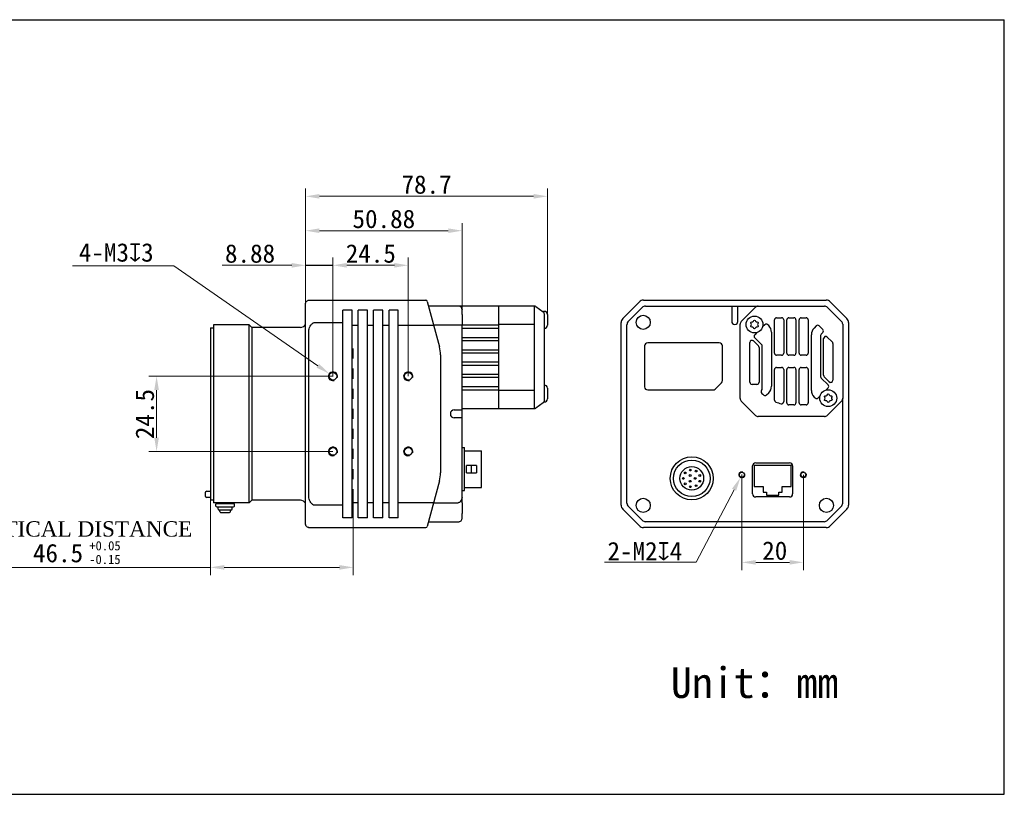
# Model space of a CAD drawing. Header units: millimetres. Extents: x 79 to 566, y 100 to 352.
# Tile 2 of 2: x 245 to 566, y 100 to 352. Entities that reach past the tile are written whole.
import ezdxf

# ---------------------------------------------------------------- set-up
doc = ezdxf.new("R2010")
doc.units = ezdxf.units.MM
doc.header["$LTSCALE"] = 32.67
doc.header["$PDMODE"] = 3
doc.header["$PDSIZE"] = 8
doc.linetypes.add('DASHED', pattern=[0.2, 0.1, -0.1])
doc.layers.get('0').update_dxf_attribs({"linetype": 'CONTINUOUS'})
doc.layers.get('Defpoints').update_dxf_attribs({"linetype": 'CONTINUOUS'})
for name, color, linetype in [('20_ALL_FEATURES', 7, 'CONTINUOUS'), ('29M-CAMERALINKDIMENSION', 7, 'CONTINUOUS'), ('30X30X10_HS_MODUCONTINUOUS_LINE', 7, 'CONTINUOUS'), ('D-01-34-26-0483CONTINUOUS_LINE', 7, 'CONTINUOUS'), ('D-01-34-26-0485CONTINUOUS_LINE', 7, 'CONTINUOUS'), ('D-01-34-26-0868CONTINUOUS_LINE', 7, 'CONTINUOUS'), ('DRW0001FORMAT', 7, 'CONTINUOUS'), ('HR10A-10R-12PBCONTINUOUS_LINE', 7, 'CONTINUOUS'), ('LED-LIGHTCONTINUOUS_LINE', 7, 'CONTINUOUS'), ('RJ45-B563S-LDXF_CONTINUOUS_LINE', 7, 'CONTINUOUS'), ('RUBBERCONTINUOUS_LINE', 7, 'CONTINUOUS'), ('SC-PM3X17T10L5-BCONTINUOUS_LINE', 7, 'CONTINUOUS'), ('SC-PM3X7_5T10L4-CONTINUOUS_LINE', 7, 'CONTINUOUS'), ('SHELTERCONTINUOUS_LINE', 7, 'CONTINUOUS')]:
    doc.layers.add(name, color=color, linetype=linetype)
doc.styles.get("Standard").update_dxf_attribs({"font": 'simfang.ttf'})
doc.dimstyles.new('DIMSTYLE_1', dxfattribs={"dimtxt": 6, "dimasz": 4.5, "dimexe": 2.5, "dimexo": 0, "dimgap": 0.75, "dimtad": 1, "dimdsep": 46, "dimtxsty": 'STANDARD', "dimblk": '_FILLED', "dimcen": 0.09, "dimclrd": 8, "dimclre": 8, "dimclrt": 7, "dimadec": 0, "dimazin": 0, "dimtp": 0.05, "dimtm": 0.05, "dimtfac": 1, "dimtofl": 0, "dimtmove": 0, "dimatfit": 2, "dimldrblk": '_FILLED', "dimfxl": 1, "dimtolj": 1, "dimlwd": 15, "dimlwe": 15, "dimarcsym": 0})

# ---------------------------------------------------------------- blocks, each defined once
blk = doc.blocks.new('_FILLED')
at = {"color": 0, "linetype": 'ByBlock'}
blk.add_solid([(0, 0), (-1, 0.167), (-1, -0.167)], dxfattribs=at)
blk = doc.blocks.new('*D1')
at = {"color": 8, "linetype": 'Continuous', "lineweight": 15, "transparency": 16777216}
for p, q in [((480.4, 203.57), (480.4, 172.55)), ((500.4, 203.57), (500.4, 172.55)), ((484.9, 175.05), (495.9, 175.05))]:
    blk.add_line(p, q, dxfattribs=at)
at = {"layer": 'Defpoints', "color": 0, "linetype": 'Continuous', "transparency": 16777216}
for p in [(480.4, 203.57), (500.4, 203.57), (500.4, 175.05)]:
    blk.add_point(p, dxfattribs=at)
at = {"color": 8, "linetype": 'Continuous', "lineweight": 15, "transparency": 16777216, "xscale": 4.5, "yscale": 4.5, "zscale": 4.5, "rotation": 180}
blk.add_blockref('_FILLED', (480.4, 175.05), dxfattribs=at)
at = {"color": 8, "linetype": 'Continuous', "lineweight": 15, "transparency": 16777216, "xscale": 4.5, "yscale": 4.5, "zscale": 4.5}
blk.add_blockref('_FILLED', (500.4, 175.05), dxfattribs=at)
at = {"color": 7, "linetype": 'Continuous', "lineweight": 15, "transparency": 16777216, "insert": (491.09, 178.83), "char_height": 6, "attachment_point": 5}
blk.add_mtext('\\A1;20', dxfattribs=at)
blk = doc.blocks.new('*D2')
at = {"color": 8, "linetype": 'Continuous', "lineweight": 15, "transparency": 16777216}
for p, q in [((480.31, 203.57), (480.49, 203.57)), ((480.4, 203.48), (480.4, 203.66)), ((477.85, 198.7), (465.51, 175.1))]:
    blk.add_line(p, q, dxfattribs=at)
blk.add_arc((480.4, 203.57), 1, 242.4013, 255, dxfattribs=at)
at = {"layer": 'Defpoints', "color": 0, "linetype": 'Continuous', "transparency": 16777216}
for p in [(479.94, 202.69), (480.86, 204.46)]:
    blk.add_point(p, dxfattribs=at)
at = {"color": 8, "linetype": 'Continuous', "lineweight": 15, "transparency": 16777216, "xscale": 4.5, "yscale": 4.5, "zscale": 4.5, "rotation": 62.4013311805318}
blk.add_blockref('_FILLED', (479.94, 202.69), dxfattribs=at)
at = {"color": 7, "linetype": 'Continuous', "lineweight": 15, "transparency": 16777216, "insert": (463.15, 178.68), "char_height": 6, "attachment_point": 5, "rotation": 62.4013}
blk.add_mtext('\\A1;{\\fMS PGothic|b0|i0|c134|p34; }', dxfattribs=at)
blk = doc.blocks.new('*D21')
at = {"layer": '29M-CAMERALINKDIMENSION', "color": 8, "linetype": 'Continuous', "lineweight": 15, "transparency": 16777216}
for p, q in [((347.34, 235.64), (287.46, 235.64)), ((289.96, 231.14), (289.96, 215.64)), ((347.34, 211.14), (287.46, 211.14))]:
    blk.add_line(p, q, dxfattribs=at)
at = {"layer": 'Defpoints', "color": 0, "linetype": 'Continuous', "transparency": 16777216}
for p in [(347.34, 235.64), (289.96, 211.14), (347.34, 211.14)]:
    blk.add_point(p, dxfattribs=at)
at = {"layer": '29M-CAMERALINKDIMENSION', "color": 8, "linetype": 'Continuous', "lineweight": 15, "transparency": 16777216, "xscale": 4.5, "yscale": 4.5, "zscale": 4.5}
for p, rotation in [((289.96, 235.64), 90), ((289.96, 211.14), 270)]:
    blk.add_blockref('_FILLED', p, dxfattribs=dict(at, rotation=rotation))
at = {"layer": '29M-CAMERALINKDIMENSION', "color": 7, "linetype": 'Continuous', "lineweight": 15, "transparency": 16777216, "insert": (283.11, 223.33), "char_height": 6, "attachment_point": 2, "rotation": 90}
blk.add_mtext('\\A1;24.5', dxfattribs=at)
blk = doc.blocks.new('*D22')
at = {"layer": '29M-CAMERALINKDIMENSION', "color": 8, "linetype": 'Continuous', "lineweight": 15, "transparency": 16777216}
for p, q in [((347.34, 235.64), (347.34, 274.26)), ((371.84, 235.64), (371.84, 274.26)), ((367.34, 271.76), (351.84, 271.76))]:
    blk.add_line(p, q, dxfattribs=at)
at = {"layer": 'Defpoints', "color": 0, "linetype": 'Continuous', "transparency": 16777216}
for p in [(347.34, 271.76), (347.34, 235.64), (371.84, 235.64)]:
    blk.add_point(p, dxfattribs=at)
at = {"layer": '29M-CAMERALINKDIMENSION', "color": 8, "linetype": 'Continuous', "lineweight": 15, "transparency": 16777216, "xscale": 4.5, "yscale": 4.5, "zscale": 4.5, "rotation": 180}
blk.add_blockref('_FILLED', (347.34, 271.76), dxfattribs=at)
at = {"layer": '29M-CAMERALINKDIMENSION', "color": 8, "linetype": 'Continuous', "lineweight": 15, "transparency": 16777216, "xscale": 4.5, "yscale": 4.5, "zscale": 4.5}
blk.add_blockref('_FILLED', (371.84, 271.76), dxfattribs=at)
at = {"layer": '29M-CAMERALINKDIMENSION', "color": 7, "linetype": 'Continuous', "lineweight": 15, "transparency": 16777216, "insert": (359.65, 278.61), "char_height": 6, "attachment_point": 2}
blk.add_mtext('\\A1;24.5', dxfattribs=at)
blk = doc.blocks.new('*D23')
at = {"color": 8, "linetype": 'Continuous', "lineweight": 15, "transparency": 16777216}
blk.add_line((342.41, 239.07), (295.6, 271.62), dxfattribs=at)
at = {"color": 8, "lineweight": 15, "transparency": 16777216}
for p, q in [((347.25, 235.64), (347.43, 235.64)), ((347.34, 235.55), (347.34, 235.73))]:
    blk.add_line(p, q, dxfattribs=at)
at = {"layer": 'Defpoints', "color": 0, "transparency": 16777216}
for p in [(346.1, 236.5), (348.57, 234.79)]:
    blk.add_point(p, dxfattribs=at)
at = {"color": 8, "lineweight": 15, "transparency": 16777216, "xscale": 4.5, "yscale": 4.5, "zscale": 4.5, "rotation": 325.1857943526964}
blk.add_blockref('_FILLED', (346.1, 236.5), dxfattribs=at)
at = {"color": 7, "transparency": 16777216, "insert": (299.45, 273.51), "char_height": 6, "attachment_point": 5, "rotation": 325.1858}
blk.add_mtext('\\A1;{\\fMS PGothic|b0|i0|c134|p34; }', dxfattribs=at)
blk = doc.blocks.new('*D24')
at = {"color": 8, "lineweight": 15, "transparency": 16777216}
for p, q in [((307.46, 205.58), (307.46, 170.91)), ((353.96, 198.8), (353.96, 170.91))]:
    blk.add_line(p, q, dxfattribs=at)
at = {"color": 8, "linetype": 'Continuous', "lineweight": 15, "transparency": 16777216}
for p, q in [((307.46, 173.41), (230.8, 173.41)), ((349.46, 173.41), (311.96, 173.41))]:
    blk.add_line(p, q, dxfattribs=at)
at = {"layer": 'Defpoints', "color": 0, "transparency": 16777216}
for p in [(307.46, 205.58), (353.96, 198.8), (307.46, 173.41)]:
    blk.add_point(p, dxfattribs=at)
at = {"color": 8, "lineweight": 15, "transparency": 16777216, "xscale": 4.5, "yscale": 4.5, "zscale": 4.5, "rotation": 180}
blk.add_blockref('_FILLED', (307.46, 173.41), dxfattribs=at)
at = {"color": 8, "lineweight": 15, "transparency": 16777216, "xscale": 4.5, "yscale": 4.5, "zscale": 4.5}
blk.add_blockref('_FILLED', (353.96, 173.41), dxfattribs=at)
blk = doc.blocks.new('*D25')
at = {"color": 8, "lineweight": 15, "transparency": 16777216}
for p, q in [((338.46, 245.55), (338.46, 274.26)), ((347.34, 237.32), (347.34, 274.26))]:
    blk.add_line(p, q, dxfattribs=at)
at = {"color": 8, "linetype": 'Continuous', "lineweight": 15, "transparency": 16777216}
for p, q in [((333.96, 271.76), (311.29, 271.76)), ((351.84, 271.76), (356.34, 271.76))]:
    blk.add_line(p, q, dxfattribs=at)
at = {"layer": 'Defpoints', "color": 0, "transparency": 16777216}
for p in [(347.34, 271.76), (338.46, 245.55), (347.34, 237.32)]:
    blk.add_point(p, dxfattribs=at)
at = {"color": 8, "lineweight": 15, "transparency": 16777216, "xscale": 4.5, "yscale": 4.5, "zscale": 4.5}
blk.add_blockref('_FILLED', (338.46, 271.76), dxfattribs=at)
at = {"color": 8, "lineweight": 15, "transparency": 16777216, "xscale": 4.5, "yscale": 4.5, "zscale": 4.5, "rotation": 180}
blk.add_blockref('_FILLED', (347.34, 271.76), dxfattribs=at)
at = {"color": 7, "transparency": 16777216, "insert": (320.37, 275.56), "char_height": 6, "attachment_point": 5}
blk.add_mtext('\\A1;8.88', dxfattribs=at)
blk = doc.blocks.new('*D26')
at = {"color": 8, "lineweight": 15, "transparency": 16777216}
for p, q in [((338.46, 255.93), (338.46, 285.53)), ((389.34, 245.67), (389.34, 285.53))]:
    blk.add_line(p, q, dxfattribs=at)
at = {"color": 8, "linetype": 'Continuous', "lineweight": 15, "transparency": 16777216}
blk.add_line((342.96, 283.03), (384.84, 283.03), dxfattribs=at)
at = {"layer": 'Defpoints', "color": 0, "transparency": 16777216}
for p in [(389.34, 283.03), (338.46, 255.93), (389.34, 245.67)]:
    blk.add_point(p, dxfattribs=at)
at = {"color": 8, "lineweight": 15, "transparency": 16777216, "xscale": 4.5, "yscale": 4.5, "zscale": 4.5, "rotation": 180}
blk.add_blockref('_FILLED', (338.46, 283.03), dxfattribs=at)
at = {"color": 8, "lineweight": 15, "transparency": 16777216, "xscale": 4.5, "yscale": 4.5, "zscale": 4.5}
blk.add_blockref('_FILLED', (389.34, 283.03), dxfattribs=at)
at = {"color": 7, "transparency": 16777216, "insert": (363.9, 286.83), "char_height": 6, "attachment_point": 5}
blk.add_mtext('\\A1;50.88', dxfattribs=at)
blk = doc.blocks.new('*D27')
at = {"color": 8, "lineweight": 15, "transparency": 16777216}
for p, q in [((338.46, 257.07), (338.46, 296.72)), ((417.14, 254.01), (417.14, 296.72))]:
    blk.add_line(p, q, dxfattribs=at)
at = {"color": 8, "linetype": 'Continuous', "lineweight": 15, "transparency": 16777216}
blk.add_line((342.96, 294.22), (412.64, 294.22), dxfattribs=at)
at = {"layer": 'Defpoints', "color": 0, "transparency": 16777216}
for p in [(417.14, 294.22), (338.46, 257.07), (417.14, 254.01)]:
    blk.add_point(p, dxfattribs=at)
at = {"color": 8, "lineweight": 15, "transparency": 16777216, "xscale": 4.5, "yscale": 4.5, "zscale": 4.5, "rotation": 180}
blk.add_blockref('_FILLED', (338.46, 294.22), dxfattribs=at)
at = {"color": 8, "lineweight": 15, "transparency": 16777216, "xscale": 4.5, "yscale": 4.5, "zscale": 4.5}
blk.add_blockref('_FILLED', (417.14, 294.22), dxfattribs=at)
at = {"color": 7, "transparency": 16777216, "insert": (377.8, 298.02), "char_height": 6, "attachment_point": 5}
blk.add_mtext('\\A1;78.7', dxfattribs=at)

msp = doc.modelspace()

# ---------------------------------------------------------------- linework, layer by layer
at = {"color": 8, "lineweight": 15}
msp.add_line((295.598, 271.622), (262.609, 271.622), dxfattribs=at)
at = {"color": 8}
msp.add_line((338.456, 271.759), (347.336, 271.759), dxfattribs=at)
at = {"lineweight": 30}
for p, q in [((416.136, 256.759), (415.865, 256.759)), ((389.336, 255.794), (389.336, 252.387)), ((389.336, 194.401), (389.336, 190.994))]:
    msp.add_line(p, q, dxfattribs=at)
at = {"color": 7, "linetype": 'Continuous', "lineweight": 30}
msp.add_line((477.209, 258.494), (478.989, 258.494), dxfattribs=at)
for p, q in [((489.12, 252.115), (488.812, 252.423)), ((504.596, 252.013), (503.878, 251.294)), ((506.717, 249.891), (506.204, 249.378)), ((484.57, 248.181), (486.794, 245.956)), ((506.204, 235.032), (508.428, 232.808)), ((488.43, 229.563), (489.12, 230.254)), ((503.878, 228.873), (504.185, 228.565))]:
    msp.add_line(p, q)
at = {"color": 7, "linetype": 'DASHED', "lineweight": 15}
msp.add_line((353.956, 189.104), (353.956, 246.79), dxfattribs=at)
at = {"color": 8, "linetype": 'Continuous', "lineweight": 15}
msp.add_line((465.513, 175.106), (435.657, 175.106), dxfattribs=at)
at = {"layer": '20_ALL_FEATURES', "color": 7, "lineweight": 30}
for p, q in [((307.456, 251.394), (307.456, 195.394)), ((307.456, 251.394), (308.456, 251.394)), ((308.456, 252.394), (308.456, 194.394)), ((320.056, 252.394), (308.456, 252.394)), ((320.056, 194.394), (320.056, 252.394)), ((320.906, 251.544), (320.056, 252.394)), ((320.906, 251.544), (320.906, 195.244)), ((336.756, 251.544), (320.906, 251.544)), ((305.756, 197.694), (305.756, 196.694)), ((306.256, 198.194), (307.456, 198.194)), ((307.456, 196.194), (306.256, 196.194)), ((307.456, 195.394), (308.456, 195.394)), ((320.056, 194.394), (308.456, 194.394)), ((315.256, 194.094), (309.256, 194.094)), ((309.556, 193.094), (314.956, 193.094)), ((310.006, 192.394), (310.006, 193.094)), ((311.156, 194.094), (311.156, 194.394)), ((313.356, 194.094), (313.356, 194.394)), ((314.506, 192.394), (314.506, 193.094)), ((315.256, 193.394), (315.256, 194.094)), ((316.306, 194.394), (316.288, 194.395)), ((320.906, 195.244), (320.056, 194.394)), ((336.756, 195.244), (320.906, 195.244)), ((310.306, 192.094), (314.206, 192.094)), ((310.506, 191.594), (310.506, 192.094)), ((310.806, 191.294), (313.706, 191.294)), ((314.006, 191.594), (314.006, 192.094))]:
    msp.add_line(p, q, dxfattribs=at)
at = {"layer": '20_ALL_FEATURES', "color": 7}
msp.add_line((309.256, 193.394), (309.256, 194.094), dxfattribs=at)
at = {"layer": '20_ALL_FEATURES', "color": 7, "lineweight": 30}
for centre, radius, start, end in [((336.756, 253.544), 2, 270, 328.31336), ((306.256, 197.694), 0.5, 90, 179.99721), ((306.256, 196.694), 0.5, 180.00279, 270), ((309.556, 193.394), 0.3, 180, 270), ((310.306, 192.394), 0.3, 180, 270), ((314.206, 192.394), 0.3, 270, 0), ((314.956, 193.394), 0.3, 270, 0), ((336.756, 193.244), 2, 31.68664, 90), ((310.806, 191.594), 0.3, 180, 270), ((313.706, 191.594), 0.3, 270, 0)]:
    msp.add_arc(centre, radius, start, end, dxfattribs=at)
at = {"layer": '30X30X10_HS_MODUCONTINUOUS_LINE', "color": 7, "linetype": 'Continuous', "lineweight": 30}
for p, q in [((483.949, 247.297), (484.013, 247.258)), ((485.448, 233.024), (485.811, 233.224)), ((509.078, 233.685), (508.99, 233.741))]:
    msp.add_line(p, q, dxfattribs=at)
for start, end in [(93.22122, 94.35718), (85.28547, 86.7546), (265.38161, 266.7794), (273.22064, 274.61999)]:
    msp.add_arc((496.499, 240.494), 14.2, start, end, dxfattribs=at)
at = {"layer": 'D-01-34-26-0483CONTINUOUS_LINE', "color": 7, "linetype": 'Continuous', "lineweight": 30}
for p, q in [((339.432, 260.394), (339.452, 260.394)), ((339.452, 260.394), (377.532, 260.394)), ((378.014, 260.023), (381.995, 245.166)), ((441.626, 254.421), (447.072, 259.867)), ((448.344, 260.394), (507.853, 260.394)), ((509.126, 259.867), (514.572, 254.421)), ((338.456, 187.394), (338.456, 259.394)), ((350.586, 189.594), (350.586, 257.194)), ((353.586, 257.194), (350.586, 257.194)), ((353.586, 189.594), (353.586, 257.194)), ((355.586, 189.594), (355.586, 257.194)), ((358.586, 257.194), (355.586, 257.194)), ((358.586, 189.594), (358.586, 257.194)), ((360.586, 189.594), (360.586, 257.194)), ((363.586, 257.194), (360.586, 257.194)), ((363.586, 189.594), (363.586, 257.194)), ((365.586, 189.594), (365.586, 257.194)), ((368.586, 257.194), (365.586, 257.194)), ((368.586, 189.594), (368.586, 257.194)), ((341.456, 253.148), (350.586, 253.148)), ((441.099, 193.64), (441.099, 253.148)), ((515.099, 253.148), (515.099, 193.64)), ((353.586, 252.237), (355.586, 252.237)), ((358.586, 252.237), (360.586, 252.237)), ((363.586, 252.237), (365.586, 252.237)), ((368.586, 252.237), (380.1, 252.237)), ((382.336, 242.578), (382.336, 204.211)), ((381.995, 201.622), (378.014, 186.765)), ((350.586, 193.64), (341.456, 193.64)), ((353.586, 194.551), (355.586, 194.551)), ((358.586, 194.551), (360.586, 194.551)), ((363.586, 194.551), (365.586, 194.551)), ((368.586, 194.551), (380.1, 194.551)), ((447.072, 186.921), (441.626, 192.367)), ((509.126, 186.921), (514.572, 192.367)), ((353.586, 189.594), (350.586, 189.594)), ((358.586, 189.594), (355.586, 189.594)), ((363.586, 189.594), (360.586, 189.594)), ((368.586, 189.594), (365.586, 189.594)), ((339.432, 186.394), (339.452, 186.394)), ((339.452, 186.394), (377.532, 186.394)), ((507.853, 186.394), (448.344, 186.394))]:
    msp.add_line(p, q, dxfattribs=at)
for centre in [(347.336, 235.644), (371.836, 235.644), (347.336, 211.144), (371.836, 211.144)]:
    msp.add_circle(centre, 1.25, dxfattribs=at)
for centre, radius, start, end in [((339.529, 259.347), 1.047, 90.00642, 93.96885), ((377.531, 259.894), 0.5, 15, 90), ((448.344, 258.594), 1.8, 90, 135), ((507.853, 258.594), 1.8, 45, 90), ((442.899, 253.148), 1.8, 135, 180), ((513.299, 253.148), 1.8, 0, 45), ((372.336, 242.578), 10, 0, 15), ((372.336, 204.211), 10, 345, 0), ((442.899, 193.64), 1.8, 180, 225), ((513.299, 193.64), 1.8, 315, 0), ((339.529, 187.441), 1.047, 266.03115, 269.99358), ((377.531, 186.894), 0.5, 270, 345), ((448.344, 188.194), 1.8, 225, 270), ((507.853, 188.194), 1.8, 270, 315)]:
    msp.add_arc(centre, radius, start, end, dxfattribs=at)
at = {"layer": 'D-01-34-26-0483CONTINUOUS_LINE', "color": 7, "linetype": 'Continuous', "lineweight": 15}
for centre in [(347.336, 235.644), (371.836, 235.644), (347.336, 211.144), (371.836, 211.144)]:
    msp.add_arc(centre, 1.5, 345, 285, dxfattribs=at)
at = {"layer": 'D-01-34-26-0483CONTINUOUS_LINE', "color": 7, "linetype": 'Continuous', "lineweight": 30}
for points, knots in [([(338.458, 259.393), (338.468, 259.526), (338.538, 259.792), (338.781, 260.122), (339.126, 260.342), (339.396, 260.394), (339.529, 260.394)], [0, 0, 0, 0, 0.249534, 0.5002844, 0.7508834, 1, 1, 1, 1]), ([(339.529, 250.725), (339.571, 250.997), (339.724, 251.533), (340.046, 252.148), (340.384, 252.586), (340.685, 252.873), (341.042, 253.09), (341.319, 253.148), (341.456, 253.148)], [0, 0, 0, 0, 0.2500773, 0.500197, 0.6254004, 0.7505244, 0.8754396, 1, 1, 1, 1]), ([(339.529, 196.063), (339.486, 196.345), (339.459, 196.772), (339.455, 197.341), (339.456, 197.911), (339.456, 198.623), (339.456, 199.762), (339.456, 201.185), (339.456, 202.894), (339.456, 204.602), (339.456, 206.31), (339.456, 208.019), (339.456, 210.297), (339.456, 213.144), (339.456, 216.561), (339.456, 219.977), (339.456, 223.394), (339.456, 226.811), (339.456, 230.228), (339.456, 233.644), (339.456, 236.492), (339.456, 238.769), (339.456, 240.478), (339.456, 242.186), (339.456, 243.895), (339.456, 245.603), (339.456, 247.027), (339.456, 248.165), (339.456, 248.877), (339.455, 249.447), (339.459, 250.016), (339.486, 250.443), (339.529, 250.725)], [0, 0, 0, 0, 0.0156166, 0.0234293, 0.0312419, 0.0468672, 0.0624925, 0.093743, 0.1249936, 0.1562441, 0.1874946, 0.2187452, 0.2499957, 0.3124968, 0.3749979, 0.437499, 0.5, 0.5625011, 0.6250022, 0.6875033, 0.7500044, 0.7812549, 0.8125054, 0.843756, 0.8750065, 0.9062571, 0.9375076, 0.9531329, 0.9687581, 0.9765708, 0.9843835, 1, 1, 1, 1]), ([(341.456, 193.64), (341.319, 193.64), (341.042, 193.698), (340.685, 193.915), (340.384, 194.202), (340.046, 194.64), (339.724, 195.256), (339.571, 195.791), (339.529, 196.063)], [0, 0, 0, 0, 0.1245604, 0.2494756, 0.3745996, 0.4998031, 0.7499227, 1, 1, 1, 1]), ([(339.457, 186.397), (339.324, 186.406), (339.058, 186.476), (338.728, 186.719), (338.508, 187.065), (338.456, 187.334), (338.456, 187.467)], [0, 0, 0, 0, 0.2495345, 0.5002848, 0.7508834, 1, 1, 1, 1])]:
    msp.add_open_spline(points, degree=3, knots=knots, dxfattribs=at)
at = {"layer": 'D-01-34-26-0485CONTINUOUS_LINE', "color": 7, "linetype": 'Continuous', "lineweight": 30}
for p, q in [((386.836, 224.694), (388.336, 224.694)), ((388.336, 222.094), (386.836, 222.094)), ((483.899, 197.344), (483.899, 206.434)), ((484.899, 207.434), (495.899, 207.434)), ((496.899, 206.434), (496.899, 197.344)), ((495.899, 196.344), (484.899, 196.344))]:
    msp.add_line(p, q, dxfattribs=at)
for centre in [(480.399, 203.574), (500.399, 203.574)]:
    msp.add_circle(centre, 0.8, dxfattribs=at)
for centre, radius, start, end in [((386.836, 223.394), 1.3, 90, 270), ((484.899, 206.434), 1, 90, 180), ((495.899, 206.434), 1, 0, 90), ((484.899, 197.344), 1, 180, 270), ((495.899, 197.344), 1, 270, 0)]:
    msp.add_arc(centre, radius, start, end, dxfattribs=at)
at = {"layer": 'D-01-34-26-0485CONTINUOUS_LINE', "color": 7, "linetype": 'Continuous', "lineweight": 15}
for centre in [(480.399, 203.574), (500.399, 203.574)]:
    msp.add_arc(centre, 1, 75, 15, dxfattribs=at)
at = {"layer": 'D-01-34-26-0485CONTINUOUS_LINE', "color": 7, "linetype": 'Continuous', "lineweight": 30}
for points, knots in [([(388.336, 224.694), (388.401, 224.694), (388.528, 224.694), (388.714, 224.694), (388.884, 224.694), (389.014, 224.694), (389.106, 224.694), (389.165, 224.694), (389.215, 224.694), (389.257, 224.694), (389.29, 224.694), (389.312, 224.694), (389.324, 224.694), (389.331, 224.694), (389.333, 224.694), (389.336, 224.694), (389.336, 224.694)], [0, 0, 0, 0, 0.194922, 0.3827235, 0.5555755, 0.7070635, 0.7729868, 0.8314535, 0.8818875, 0.923852, 0.9569203, 0.9807432, 0.9891315, 0.995146, 0.9987695, 1, 1, 1, 1]), ([(389.336, 222.094), (389.336, 222.094), (389.333, 222.094), (389.331, 222.095), (389.324, 222.094), (389.312, 222.094), (389.29, 222.094), (389.257, 222.094), (389.215, 222.094), (389.165, 222.094), (389.106, 222.094), (389.014, 222.094), (388.884, 222.094), (388.714, 222.094), (388.528, 222.094), (388.401, 222.094), (388.336, 222.094)], [0, 0, 0, 0, 0.0012278, 0.0048516, 0.0108668, 0.0192558, 0.0430799, 0.0761493, 0.118116, 0.1685519, 0.2270194, 0.2929443, 0.4444353, 0.6172873, 0.8050817, 1, 1, 1, 1])]:
    msp.add_open_spline(points, degree=3, knots=knots, dxfattribs=at)
at = {"layer": 'D-01-34-26-0868CONTINUOUS_LINE', "color": 7, "linetype": 'Continuous', "lineweight": 30}
for p, q in [((401.336, 258.494), (378.424, 258.494)), ((389.336, 255.794), (389.336, 257.494)), ((401.336, 251.294), (401.336, 258.28)), ((443.468, 253.563), (447.93, 258.025)), ((449.062, 258.494), (477.209, 258.494)), ((478.989, 258.494), (485.862, 258.494)), ((380.048, 252.431), (389.336, 252.431)), ((389.336, 252.431), (401.336, 252.431)), ((389.336, 194.401), (389.336, 252.387)), ((389.336, 251.294), (401.336, 251.294)), ((442.999, 194.357), (442.999, 252.431)), ((389.336, 248.294), (401.336, 248.294)), ((389.336, 247.294), (401.336, 247.294)), ((401.336, 247.294), (401.336, 248.294)), ((389.336, 244.294), (401.336, 244.294)), ((401.336, 243.294), (401.336, 244.294)), ((448.749, 245.494), (448.749, 232.194)), ((473.049, 246.494), (449.749, 246.494)), ((474.049, 234.208), (474.049, 245.494)), ((389.336, 243.294), (401.336, 243.294)), ((389.336, 240.294), (401.336, 240.294)), ((401.336, 239.294), (401.336, 240.294)), ((389.336, 239.294), (401.336, 239.294)), ((389.336, 236.294), (401.336, 236.294)), ((389.336, 235.294), (401.336, 235.294)), ((401.336, 235.294), (401.336, 236.294)), ((389.336, 232.294), (401.336, 232.294)), ((401.336, 231.157), (389.336, 231.157)), ((401.336, 225.308), (401.336, 232.294)), ((449.749, 231.194), (471.035, 231.194)), ((473.756, 233.501), (471.742, 231.487)), ((513.199, 194.357), (513.199, 228.557)), ((389.336, 225.094), (401.336, 225.094)), ((387.912, 194.357), (380.048, 194.357)), ((447.93, 188.763), (443.468, 193.225)), ((512.73, 193.225), (508.268, 188.763)), ((389.336, 189.288), (389.336, 190.994)), ((378.424, 188.294), (388.334, 188.294)), ((507.136, 188.294), (449.062, 188.294))]:
    msp.add_line(p, q, dxfattribs=at)
for centre, radius, start, end in [((388.259, 257.451), 1.043, 85.92593, 89.99172), ((449.062, 256.894), 1.6, 90, 135), ((449.062, 256.889), 1.605, 90.02577, 100.32298), ((444.599, 252.431), 1.6, 135, 180), ((449.749, 245.494), 1, 90, 180), ((473.049, 245.494), 1, 0, 90), ((473.049, 234.208), 1, 315, 0), ((449.749, 232.194), 1, 180, 270), ((471.035, 232.194), 1, 270, 315), ((444.599, 194.357), 1.6, 180, 225), ((511.599, 194.357), 1.6, 315, 0), ((449.062, 189.894), 1.6, 225, 270), ((449.062, 189.899), 1.605, 259.67701, 269.97424), ((507.136, 189.894), 1.6, 270, 315)]:
    msp.add_arc(centre, radius, start, end, dxfattribs=at)
for points, knots in [([(389.336, 257.417), (389.336, 257.55), (389.284, 257.82), (389.063, 258.167), (388.732, 258.411), (388.466, 258.482), (388.333, 258.491)], [0, 0, 0, 0, 0.248944, 0.4996384, 0.7505041, 1, 1, 1, 1]), ([(389.336, 196.153), (389.303, 195.952), (389.189, 195.556), (388.955, 195.098), (388.706, 194.773), (388.484, 194.56), (388.219, 194.4), (388.014, 194.357), (387.912, 194.357)], [0, 0, 0, 0, 0.2501306, 0.5002349, 0.6254255, 0.7505349, 0.8754376, 1, 1, 1, 1]), ([(388.259, 188.294), (388.399, 188.294), (388.681, 188.351), (389.038, 188.592), (389.279, 188.949), (389.336, 189.231), (389.336, 189.371)], [0, 0, 0, 0, 0.2491257, 0.5, 0.7508743, 1, 1, 1, 1])]:
    msp.add_open_spline(points, degree=3, knots=knots, dxfattribs=at)
msp.add_open_spline([(389.327, 257.447), (389.332, 257.438), (389.336, 257.427), (389.336, 257.417)], degree=3, dxfattribs=at)
at = {"layer": 'DRW0001FORMAT', "color": 7}
for p, q in [((78.529, 351.734), (565.779, 351.734)), ((565.779, 99.522), (565.779, 351.734)), ((78.529, 99.522), (565.779, 99.522))]:
    msp.add_line(p, q, dxfattribs=at)
at = {"layer": 'HR10A-10R-12PBCONTINUOUS_LINE', "color": 7, "linetype": 'Continuous', "lineweight": 30}
for p, q in [((389.336, 212.394), (390.136, 212.394)), ((390.136, 198.394), (390.136, 212.394)), ((390.136, 211.344), (395.636, 211.344)), ((395.636, 199.445), (395.636, 211.343)), ((394.036, 206.544), (390.836, 206.544)), ((390.836, 204.244), (390.836, 206.544)), ((394.036, 206.544), (394.036, 204.244)), ((390.836, 204.244), (394.036, 204.244)), ((390.136, 199.444), (395.636, 199.444)), ((389.336, 198.394), (390.136, 198.394))]:
    msp.add_line(p, q, dxfattribs=at)
for centre, radius in [((464.099, 202.394), 7), ((464.099, 202.394), 5.95), ((464.099, 202.394), 3.85), ((463.619, 205.104), 0.3), ((465.479, 204.774), 0.3), ((461.349, 202.394), 0.3), ((461.989, 204.164), 0.3), ((463.549, 203.344), 0.3), ((465.199, 202.394), 0.3), ((466.679, 203.344), 0.3), ((461.989, 200.624), 0.3), ((463.549, 201.444), 0.3), ((463.619, 199.684), 0.3), ((465.479, 200.014), 0.3), ((466.679, 201.444), 0.3)]:
    msp.add_circle(centre, radius, dxfattribs=at)
for points, knots in [([(392.432, 205.394), (392.432, 205.478), (392.43, 205.811), (392.42, 206.145), (392.415, 206.394)], [0, 0, 0, 0, 0.2514369, 1, 1, 1, 1]), ([(392.415, 204.394), (392.417, 204.477), (392.425, 204.81), (392.432, 205.143), (392.432, 205.394)], [0, 0, 0, 0, 0.247986, 1, 1, 1, 1])]:
    msp.add_open_spline(points, degree=3, knots=knots, dxfattribs=at)
at = {"layer": 'LED-LIGHTCONTINUOUS_LINE', "color": 7, "linetype": 'Continuous', "lineweight": 30}
for p, q in [((477.099, 258.294), (477.099, 253.494)), ((479.099, 253.494), (479.099, 258.294))]:
    msp.add_line(p, q, dxfattribs=at)
msp.add_arc((478.099, 253.494), 1, 180, 0, dxfattribs=at)
at = {"layer": 'RJ45-B563S-LDXF_CONTINUOUS_LINE', "color": 7, "linetype": 'Continuous', "lineweight": 30}
for p, q in [((484.381, 206.553), (484.381, 199.753)), ((496.381, 206.553), (484.381, 206.553)), ((496.381, 199.753), (496.381, 206.553)), ((484.381, 199.753), (487.281, 199.753)), ((487.281, 199.753), (487.281, 197.953)), ((493.481, 199.753), (496.381, 199.753)), ((493.481, 197.953), (493.481, 199.753)), ((487.281, 197.953), (488.381, 197.953)), ((488.381, 197.953), (488.381, 196.953)), ((488.381, 196.953), (492.381, 196.953)), ((492.381, 197.953), (493.481, 197.953)), ((492.381, 196.953), (492.381, 197.953))]:
    msp.add_line(p, q, dxfattribs=at)
at = {"layer": 'RUBBERCONTINUOUS_LINE', "color": 7, "linetype": 'Continuous', "lineweight": 30}
for centre in [(448.299, 253.194), (448.299, 193.594), (507.899, 193.594)]:
    msp.add_circle(centre, 2.3, dxfattribs=at)
at = {"layer": 'SC-PM3X17T10L5-BCONTINUOUS_LINE', "color": 7, "linetype": 'Continuous', "lineweight": 30}
for p, q in [((417.136, 255.759), (417.136, 252.259)), ((417.136, 231.759), (417.136, 228.259)), ((416.136, 227.259), (415.865, 227.259))]:
    msp.add_line(p, q, dxfattribs=at)
for centre, start, end in [((416.136, 255.759), 360, 90), ((416.136, 252.259), 270, 0), ((416.136, 231.759), 360, 90), ((416.136, 228.259), 270, 0)]:
    msp.add_arc(centre, 1, start, end, dxfattribs=at)
at = {"layer": 'SC-PM3X7_5T10L4-CONTINUOUS_LINE', "color": 7, "linetype": 'Continuous', "lineweight": 30}
for centre in [(484.499, 252.494), (508.499, 228.494)]:
    msp.add_circle(centre, 2.75, dxfattribs=at)
for centre, radius, start, end in [((483.812, 253.683), 0.372, 265.30431, 334.69569), ((485.24, 253.777), 0.462, 206.76577, 273.23423), ((482.987, 252.494), 0.488, 327.1925, 32.8075), ((483.758, 251.211), 0.462, 26.76577, 93.23423), ((485.255, 251.185), 0.488, 87.1925, 152.8075), ((485.872, 252.494), 0.372, 145.30431, 214.69569), ((506.987, 228.494), 0.488, 327.1925, 32.8075), ((507.758, 227.211), 0.462, 26.76577, 93.23423), ((507.812, 229.683), 0.372, 265.30431, 334.69569), ((509.255, 227.185), 0.488, 87.1925, 152.8075), ((509.24, 229.777), 0.462, 206.76577, 273.23423), ((509.872, 228.494), 0.372, 145.30431, 214.69569)]:
    msp.add_arc(centre, radius, start, end, dxfattribs=at)
for points, knots in [([(483.397, 252.758), (483.27, 252.956), (483.193, 253.259), (483.51, 253.334), (483.782, 253.312)], [0, 0, 0, 0, 0.4792334, 1, 1, 1, 1]), ([(484.149, 253.524), (484.266, 253.771), (484.492, 254.01), (484.718, 253.786), (484.827, 253.569)], [0, 0, 0, 0, 0.5161674, 1, 1, 1, 1]), ([(485.266, 253.316), (485.508, 253.329), (485.815, 253.246), (485.721, 252.93), (485.566, 252.706)], [0, 0, 0, 0, 0.4838326, 1, 1, 1, 1]), ([(483.732, 251.673), (483.49, 251.659), (483.195, 251.739), (483.27, 252.032), (483.397, 252.23)], [0, 0, 0, 0, 0.5046054, 1, 1, 1, 1]), ([(484.821, 251.407), (484.714, 251.199), (484.497, 250.988), (484.28, 251.202), (484.171, 251.419)], [0, 0, 0, 0, 0.4953946, 1, 1, 1, 1]), ([(485.566, 252.282), (485.721, 252.058), (485.814, 251.745), (485.513, 251.66), (485.279, 251.672)], [0, 0, 0, 0, 0.5207666, 1, 1, 1, 1]), ([(507.397, 228.758), (507.27, 228.956), (507.193, 229.259), (507.51, 229.334), (507.782, 229.312)], [0, 0, 0, 0, 0.4792334, 1, 1, 1, 1]), ([(507.732, 227.673), (507.49, 227.659), (507.195, 227.739), (507.27, 228.032), (507.397, 228.23)], [0, 0, 0, 0, 0.5046054, 1, 1, 1, 1]), ([(508.149, 229.524), (508.266, 229.771), (508.492, 230.01), (508.718, 229.786), (508.827, 229.569)], [0, 0, 0, 0, 0.5161674, 1, 1, 1, 1]), ([(509.266, 229.316), (509.508, 229.329), (509.815, 229.246), (509.721, 228.93), (509.566, 228.706)], [0, 0, 0, 0, 0.4838326, 1, 1, 1, 1]), ([(509.566, 228.282), (509.721, 228.058), (509.814, 227.745), (509.513, 227.66), (509.279, 227.672)], [0, 0, 0, 0, 0.5207666, 1, 1, 1, 1]), ([(508.821, 227.407), (508.714, 227.199), (508.497, 226.988), (508.28, 227.202), (508.171, 227.419)], [0, 0, 0, 0, 0.4953946, 1, 1, 1, 1])]:
    msp.add_open_spline(points, degree=3, knots=knots, dxfattribs=at)
at = {"layer": 'SHELTERCONTINUOUS_LINE', "color": 7, "linetype": 'Continuous', "lineweight": 30}
for p, q in [((401.336, 225.094), (401.336, 258.494)), ((412.821, 258.494), (401.336, 258.494)), ((412.821, 258.494), (412.821, 225.094)), ((413.393, 258.312), (415.734, 256.657)), ((480.18, 253.475), (484.818, 258.113)), ((485.737, 258.494), (507.26, 258.494)), ((508.18, 258.113), (512.818, 253.475)), ((416.136, 227.663), (416.136, 255.881)), ((490.999, 243.194), (490.999, 253.994)), ((491.699, 254.694), (493.299, 254.694)), ((493.999, 253.994), (493.999, 243.194)), ((494.999, 243.194), (494.999, 253.994)), ((495.699, 254.694), (497.299, 254.694)), ((497.999, 253.994), (497.999, 243.194)), ((498.999, 243.194), (498.999, 253.994)), ((499.699, 254.694), (501.299, 254.694)), ((501.999, 253.994), (501.999, 243.194)), ((401.336, 252.556), (412.821, 252.556)), ((479.799, 228.433), (479.799, 252.556)), ((487.822, 252.423), (487.145, 251.746)), ((489.999, 249.994), (489.999, 232.375)), ((505.586, 252.013), (506.717, 250.881)), ((513.199, 252.556), (513.199, 228.433)), ((484.194, 247.142), (485.794, 245.542)), ((485.247, 249.848), (484.57, 249.171)), ((502.999, 230.994), (502.999, 249.173)), ((505.999, 248.883), (505.999, 235.527)), ((506.999, 235.941), (506.999, 247.92)), ((508.194, 248.415), (509.794, 246.815)), ((482.999, 233.694), (482.999, 246.647)), ((485.999, 245.047), (485.999, 233.694)), ((486.999, 231.545), (486.999, 245.461)), ((509.999, 246.32), (509.999, 234.341)), ((493.299, 242.494), (491.699, 242.494)), ((497.299, 242.494), (495.699, 242.494)), ((501.299, 242.494), (499.699, 242.494)), ((490.999, 227.876), (490.999, 237.794)), ((491.699, 238.494), (493.299, 238.494)), ((493.999, 237.794), (493.999, 227.379)), ((494.999, 226.994), (494.999, 237.794)), ((495.699, 238.494), (497.299, 238.494)), ((497.999, 237.794), (497.999, 226.994)), ((498.999, 226.994), (498.999, 237.794)), ((499.699, 238.494), (501.299, 238.494)), ((501.999, 237.794), (501.999, 226.994)), ((508.804, 233.846), (507.204, 235.446)), ((412.821, 231.033), (401.336, 231.033)), ((485.299, 232.994), (483.699, 232.994)), ((507.751, 231.14), (508.428, 231.818)), ((484.818, 222.875), (480.18, 227.513)), ((505.175, 228.565), (505.853, 229.242)), ((512.818, 227.513), (508.18, 222.875)), ((401.336, 225.094), (412.82, 225.094)), ((415.768, 226.955), (413.393, 225.276)), ((497.299, 226.294), (495.699, 226.294)), ((501.299, 226.294), (499.699, 226.294)), ((507.26, 222.494), (485.737, 222.494))]:
    msp.add_line(p, q, dxfattribs=at)
for centre, radius, start, end in [((412.794, 257.642), 0.852, 88.23392, 89.99881), ((412.821, 257.504), 0.99, 54.73969, 90), ((485.737, 257.194), 1.3, 90, 135), ((507.26, 257.194), 1.3, 44.97857, 90), ((415.135, 255.858), 1.001, 0.00044, 1.74265), ((416.071, 255.881), 0.0644, 3.65192, 6.97741), ((481.099, 252.556), 1.3, 135, 180), ((491.699, 253.994), 0.7, 90, 180), ((493.299, 253.994), 0.7, 0, 90), ((495.699, 253.994), 0.7, 90, 180), ((497.299, 253.994), 0.7, 0, 90), ((499.699, 253.994), 0.7, 90, 180), ((501.299, 253.994), 0.7, 0, 90), ((511.899, 252.556), 1.3, 0, 45), ((488.317, 251.928), 0.7, 45, 135), ((486.999, 249.994), 3, 0, 45), ((505.999, 249.173), 3, 135.00052, 180), ((505.091, 251.518), 0.7, 45, 135.00052), ((506.222, 250.386), 0.7, 315.00052, 45), ((483.699, 246.647), 0.7, 45, 180), ((485.065, 248.676), 0.7, 135, 225), ((506.699, 248.883), 0.7, 135.00052, 180), ((507.699, 247.92), 0.7, 45, 180), ((509.299, 246.32), 0.7, 0, 45), ((485.299, 245.047), 0.7, 0, 45), ((486.299, 245.461), 0.7, 0, 45), ((491.699, 243.194), 0.7, 180, 270), ((493.299, 243.194), 0.7, 270, 0), ((495.699, 243.194), 0.7, 180, 270), ((497.299, 243.194), 0.7, 270, 0), ((499.699, 243.194), 0.7, 180, 270), ((501.299, 243.194), 0.7, 270, 0), ((491.699, 237.794), 0.7, 90, 180), ((493.299, 237.794), 0.7, 0, 90), ((495.699, 237.794), 0.7, 90, 180), ((497.299, 237.794), 0.7, 0, 90), ((499.699, 237.794), 0.7, 90, 180), ((501.299, 237.794), 0.7, 0, 90), ((506.699, 235.527), 0.7, 180, 225), ((507.699, 235.941), 0.7, 180, 225), ((509.299, 234.341), 0.7, 225, 0), ((483.699, 233.694), 0.7, 180, 270), ((485.299, 233.694), 0.7, 270, 0), ((487.324, 230.591), 0.7, 139.08919, 227.18332), ((486.299, 231.545), 0.7, 315, 0), ((486.999, 232.375), 3, 315, 0), ((505.999, 230.994), 3, 180, 225), ((507.933, 232.313), 0.7, 315, 45), ((481.099, 228.433), 1.3, 180, 225), ((496.499, 240.494), 14.2, 227.18332, 230.62483), ((487.935, 230.058), 0.7, 230.62483, 315), ((491.699, 227.876), 0.7, 180, 249.1725), ((504.68, 229.06), 0.7, 225, 315), ((511.899, 228.433), 1.3, 315, 0), ((412.794, 225.946), 0.852, 270.00109, 271.76598), ((412.821, 226.084), 0.99, 270, 305.26031), ((496.499, 240.494), 14.2, 249.1725, 256.28827), ((493.299, 227.379), 0.7, 256.28827, 0), ((495.699, 226.994), 0.7, 180, 270), ((497.299, 226.994), 0.7, 270, 0), ((499.699, 226.994), 0.7, 180, 270), ((501.299, 226.994), 0.7, 270, 0), ((485.737, 223.794), 1.3, 224.99824, 270), ((507.26, 223.794), 1.3, 270, 315)]:
    msp.add_arc(centre, radius, start, end, dxfattribs=at)
msp.add_open_spline([(416.136, 255.881), (416.136, 256.031), (416.061, 256.334), (415.857, 256.57), (415.734, 256.657)], degree=3, knots=[0, 0, 0, 0, 0.5, 1, 1, 1, 1], dxfattribs=at)
msp.add_open_spline([(416.136, 227.707), (416.136, 227.557), (416.061, 227.254), (415.857, 227.018), (415.734, 226.931)], degree=3, dxfattribs=at)

# ---------------------------------------------------------------- texts
at = {"lineweight": 15, "attachment_point": 7}
for s, width, gutter_width, insert, char_height in [('\\A1;{\\C7;4-M3\\Fgdt|c134;x\\fFangSong|b0|i0|c134|p49;3}', 40.69888, 1, (264.666, 272.862), 6), ('46.5', 18.88412, 30, (249.73, 174.973), 6), ('+0.05', 10.77139, 30, (268.061, 178.904), 3), ('-0.15', 13.36067, 30, (268.041, 174.452), 3)]:
    msp.add_mtext_dynamic_manual_height_columns(s, width=width, gutter_width=gutter_width, heights=[0], dxfattribs=dict(at, insert=insert, char_height=char_height))
at = {"color": 7, "lineweight": 15, "insert": (266.013, 181.232), "char_height": 6, "attachment_point": 5}
msp.add_mtext('\\A1;{\\fTimes New Roman|b0|i0|c0|p18;\\H0.83333x;OPTICAL DISTANCE}\\P ', dxfattribs=at)
at = {"color": 7, "linetype": 'Continuous', "lineweight": 15, "insert": (436.646, 181.703), "char_height": 6, "attachment_point": 1}
msp.add_mtext_dynamic_manual_height_columns('\\A1;{\\C7;2-M2\\Fgdt|c134;x\\fFangSong|b0|i0|c134|p49;4}', width=27.3235, gutter_width=30, heights=[0], dxfattribs=at)
at = {"insert": (457.3, 140.884), "char_height": 10, "attachment_point": 1}
msp.add_mtext_dynamic_manual_height_columns('Unit：mm', width=63.84355, gutter_width=1, heights=[0], dxfattribs=at)

# ---------------------------------------------------------------- dimensions: what is measured, and where the dimension line sits
dim = msp.add_linear_dim(base=(417.136, 294.22), p1=(338.456, 257.074), p2=(417.136, 254.009), text='78.7', dimstyle='DIMSTYLE_1')
dim.commit()
dim.dimension.update_dxf_attribs({"geometry": '*D27', "text_midpoint": (377.796, 298.022)})
dim = msp.add_linear_dim(base=(389.336, 283.031), p1=(338.456, 255.935), p2=(389.336, 245.672), dimstyle='DIMSTYLE_1')
dim.commit()
dim.dimension.update_dxf_attribs({"geometry": '*D26', "text_midpoint": (363.896, 286.832)})
dim = msp.add_linear_dim(base=(347.336, 271.759), p1=(338.456, 245.553), p2=(347.336, 237.322), dimstyle='DIMSTYLE_1')
dim.commit()
dim.dimension.update_dxf_attribs({"geometry": '*D25', "text_midpoint": (320.374, 271.759), "dimtype": 160})
dim = msp.add_diameter_dim_2p(p1=(348.567, 234.788), p2=(346.104, 236.5), text='{\\fMS PGothic|b0|i0|c134|p34; }', dimstyle='DIMSTYLE_1')
dim.commit()
dim.dimension.update_dxf_attribs({"geometry": '*D23', "text_midpoint": (297.305, 270.435), "dimtype": 163})
dim = msp.add_linear_dim(base=(307.456, 173.406), p1=(353.956, 198.798), p2=(307.456, 205.58), angle=180, text=' ', dimstyle='DIMSTYLE_1')
dim.commit()
dim.dimension.update_dxf_attribs({"geometry": '*D24', "text_midpoint": (231.549, 173.406), "dimtype": 160})
at = {"color": 7, "linetype": 'Continuous', "lineweight": 15}
dim = msp.add_diameter_dim_2p(p1=(480.862, 204.46), p2=(479.936, 202.688), text='{\\fMS PGothic|b0|i0|c134|p34; }', dimstyle='DIMSTYLE_1', dxfattribs=at)
dim.commit()
dim.dimension.update_dxf_attribs({"geometry": '*D2', "text_midpoint": (466.478, 176.944), "dimtype": 163})
dim = msp.add_linear_dim(base=(500.399, 175.049), p1=(480.399, 203.574), p2=(500.399, 203.574), text='20', dimstyle='DIMSTYLE_1', dxfattribs=at)
dim.commit()
dim.dimension.update_dxf_attribs({"geometry": '*D1', "text_midpoint": (491.091, 175.049), "dimtype": 160})
at = {"layer": '29M-CAMERALINKDIMENSION', "color": 7, "linetype": 'Continuous', "lineweight": 15}
for base, p1, p2, angle, picture, middle in [((347.336, 271.759), (371.836, 235.644), (347.336, 235.644), 180, '*D22', (359.647, 271.759)), ((289.959, 211.144), (347.336, 235.644), (347.336, 211.144), 270, '*D21', (289.959, 223.333))]:
    dim = msp.add_linear_dim(base=base, p1=p1, p2=p2, angle=angle, dimstyle='DIMSTYLE_1', dxfattribs=at)
    dim.commit()
    dim.dimension.update_dxf_attribs({"geometry": picture, "text_midpoint": middle, "dimtype": 160})

doc.saveas('drawing.dxf')
